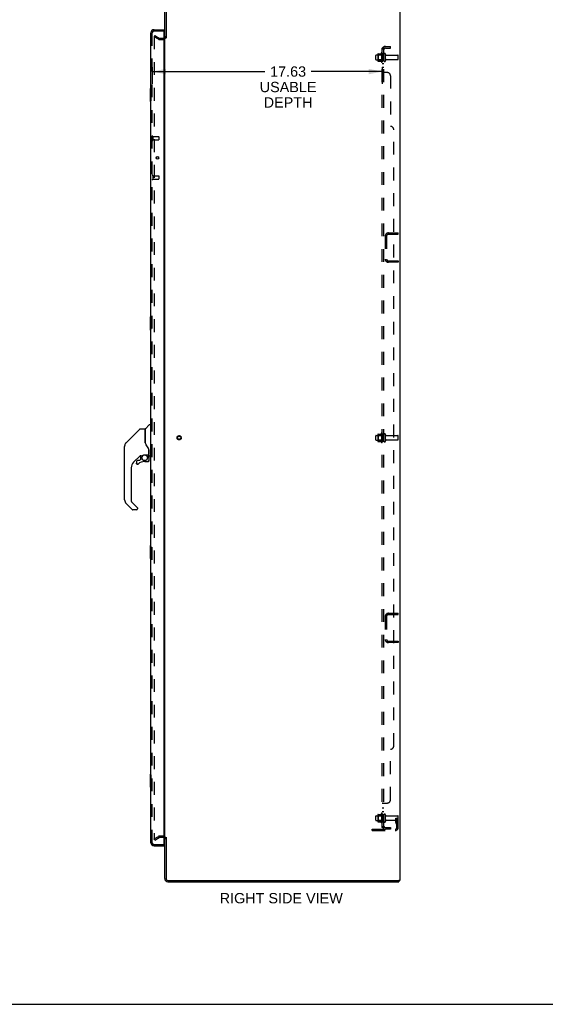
# Model space of a CAD drawing. Header units: inches. Extents: x 0 to 179, y 0 to 116.
# Tile 21 of 24: x 93 to 133, y 0 to 75. Entities that reach past the tile are written whole.
import ezdxf

# ---------------------------------------------------------------- set-up
doc = ezdxf.new("R2010")
doc.units = ezdxf.units.IN
doc.header["$LTSCALE"] = 9.842105
doc.header["$MEASUREMENT"] = 0
doc.linetypes.add('HIDDEN', pattern=[0.2, 0.1, -0.1])
doc.layers.get('0').update_dxf_attribs({"linetype": 'CONTINUOUS'})
for name, color, linetype in [('DEFAULT_2', 8, 'HIDDEN'), ('DIMENSIONS', 7, 'CONTINUOUS'), ('DOOR_ASSEMBLY', 7, 'CONTINUOUS'), ('SUBPANEL', 7, 'CONTINUOUS')]:
    doc.layers.add(name, color=color, linetype=linetype)
doc.styles.get("Standard").update_dxf_attribs({"font": 'arial.ttf'})
doc.dimstyles.new('DIMSTYLE_1', dxfattribs={"dimtxt": 0.789474, "dimasz": 1.052632, "dimexe": 0.09, "dimexo": 0.07, "dimgap": 0.0375, "dimtad": 0, "dimtih": 1, "dimtoh": 1, "dimzin": 4, "dimdsep": 46, "dimtxsty": 'Standard', "dimblk": '_FILLED', "dimblk1": '_FILLED', "dimblk2": '_FILLED', "dimcen": 0.09, "dimadec": 3, "dimazin": 1, "dimtfac": 1, "dimtdec": 3, "dimtofl": 0, "dimtmove": 0, "dimatfit": 3, "dimldrblk": '_FILLED', "dimfxl": 0, "dimtolj": 1, "dimtzin": 4, "dimarcsym": 0})

# ---------------------------------------------------------------- blocks, each defined once
blk = doc.blocks.new('_FILLED')
at = {"color": 0, "linetype": 'ByBlock'}
blk.add_solid([(0, 0), (-1, 0.2), (-1, -0.2)], dxfattribs=at)
blk = doc.blocks.new('*D2')
at = {"layer": 'DIMENSIONS', "color": 2, "linetype": 'Continuous'}
for p, q in [((102.713, 71.769), (102.713, 70.478)), ((120.338, 71.769), (120.338, 70.478)), ((102.713, 71.425), (111.345, 71.425)), ((120.338, 71.425), (114.893, 71.425))]:
    blk.add_line(p, q, dxfattribs=at)
at = {"layer": 'DIMENSIONS', "color": 2, "linetype": 'Continuous', "xscale": 1.0526315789, "yscale": 1.0526315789, "zscale": 1.0526315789, "rotation": 180}
blk.add_blockref('_FILLED', (102.713, 71.425), dxfattribs=at)
at = {"layer": 'DIMENSIONS', "color": 2, "linetype": 'Continuous', "xscale": 1.0526315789, "yscale": 1.0526315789, "zscale": 1.0526315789}
blk.add_blockref('_FILLED', (120.338, 71.425), dxfattribs=at)
at = {"layer": 'DIMENSIONS', "color": 2, "linetype": 'Continuous', "insert": (113.119, 71.82), "char_height": 0.7895, "width": 4.34357, "attachment_point": 2, "line_spacing_factor": 0.9}
blk.add_mtext('17.63\\PUSABLE\\PDEPTH', dxfattribs=at)

msp = doc.modelspace()

# ---------------------------------------------------------------- linework, layer by layer
at = {"color": 3, "linetype": 'Continuous'}
for p, q in [((103.667, 73.985), (103.667, 77.134)), ((103.771, 77.134), (103.771, 73.973)), ((121.667, 77.277), (121.667, 9.485)), ((103.667, 12.829), (103.667, 73.933)), ((103.667, 9.627), (103.667, 12.777)), ((103.771, 12.788), (103.771, 9.627)), ((103.913, 9.485), (121.577, 9.485)), ((103.913, 9.381), (121.615, 9.381)), ((121.667, 9.485), (121.611, 9.485))]:
    msp.add_line(p, q, dxfattribs=at)
at = {"color": 7, "linetype": 'Continuous'}
for p, q in [((121.577, 9.485), (121.611, 9.485)), ((121.615, 9.485), (121.615, 9.381)), ((0, 0), (178.947, 0))]:
    msp.add_line(p, q, dxfattribs=at)
at = {"color": 3, "linetype": 'Continuous'}
for centre, radius, start, end in [((103.524, 74.127), 0.142, 296.46801, 360), ((103.524, 12.634), 0.142, 0, 63.53199), ((103.913, 9.627), 0.246, 180, 270), ((103.913, 9.627), 0.142, 180, 270)]:
    msp.add_arc(centre, radius, start, end, dxfattribs=at)
at = {"layer": 'DEFAULT_2', "color": 8, "linetype": 'HIDDEN'}
for p, q in [((102.906, 74.185), (102.854, 74.095)), ((102.854, 74.115), (102.854, 12.646)), ((103.194, 73.899), (102.854, 74.095)), ((102.906, 74.185), (103.246, 73.989)), ((103.263, 73.985), (103.524, 73.985)), ((103.263, 73.881), (103.524, 73.881)), ((119.838, 72.348), (119.838, 72.663)), ((119.868, 72.693), (120.463, 72.693)), ((120.002, 72.761), (120.002, 72.25)), ((120.022, 72.689), (120.002, 72.709)), ((120.013, 72.783), (120.24, 72.783)), ((120.022, 72.689), (120.022, 72.322)), ((120.318, 72.689), (120.022, 72.689)), ((120.268, 72.861), (120.268, 72.15)), ((120.318, 72.689), (120.338, 72.709)), ((120.318, 72.689), (120.318, 72.322)), ((120.338, 72.84), (120.338, 72.171)), ((120.463, 72.248), (120.463, 72.763)), ((120.573, 72.248), (120.573, 72.763)), ((120.635, 72.671), (121.533, 72.671)), ((121.563, 72.371), (121.563, 72.641)), ((119.868, 72.318), (120.463, 72.318)), ((120.022, 72.322), (120.002, 72.302)), ((120.013, 72.228), (120.24, 72.228)), ((120.318, 72.322), (120.022, 72.322)), ((120.318, 72.322), (120.338, 72.302)), ((120.635, 72.341), (121.533, 72.341)), ((120.563, 58.822), (120.563, 57.065)), ((120.667, 58.822), (120.667, 57.065)), ((120.809, 59.068), (121.563, 59.068)), ((120.809, 58.964), (121.563, 58.964)), ((121.563, 58.964), (121.563, 59.068)), ((120.809, 56.922), (121.563, 56.922)), ((121.563, 56.818), (120.809, 56.818)), ((121.563, 56.922), (121.563, 56.818)), ((120.268, 43.736), (120.268, 43.025)), ((119.838, 43.223), (119.838, 43.538)), ((119.868, 43.568), (120.463, 43.568)), ((119.868, 43.193), (120.463, 43.193)), ((120.002, 43.636), (120.002, 43.125)), ((120.022, 43.564), (120.002, 43.584)), ((120.022, 43.197), (120.002, 43.177)), ((120.013, 43.658), (120.24, 43.658)), ((120.013, 43.103), (120.24, 43.103)), ((120.318, 43.564), (120.022, 43.564)), ((120.022, 43.564), (120.022, 43.197)), ((120.318, 43.197), (120.022, 43.197)), ((120.318, 43.564), (120.338, 43.584)), ((120.318, 43.564), (120.318, 43.197)), ((120.318, 43.197), (120.338, 43.177)), ((120.338, 43.715), (120.338, 43.046)), ((120.463, 43.123), (120.463, 43.638)), ((120.573, 43.123), (120.573, 43.638)), ((120.635, 43.546), (121.533, 43.546)), ((120.635, 43.216), (121.533, 43.216)), ((121.563, 43.246), (121.563, 43.516)), ((120.563, 29.697), (120.563, 27.94)), ((120.667, 29.697), (120.667, 27.94)), ((120.809, 29.943), (121.563, 29.943)), ((120.809, 29.839), (121.563, 29.839)), ((121.563, 29.839), (121.563, 29.943)), ((120.809, 27.797), (121.563, 27.797)), ((121.563, 27.693), (120.809, 27.693)), ((121.563, 27.797), (121.563, 27.693)), ((119.838, 14.098), (119.838, 14.413)), ((119.868, 14.443), (120.463, 14.443)), ((120.002, 14.511), (120.002, 14)), ((120.022, 14.439), (120.002, 14.459)), ((120.013, 14.533), (120.24, 14.533)), ((120.318, 14.439), (120.022, 14.439)), ((120.022, 14.439), (120.022, 14.072)), ((120.268, 14.611), (120.268, 13.9)), ((120.318, 14.439), (120.338, 14.459)), ((120.318, 14.439), (120.318, 14.072)), ((120.338, 14.59), (120.338, 13.921)), ((120.463, 13.998), (120.463, 14.513)), ((120.573, 13.998), (120.573, 14.513)), ((120.635, 14.421), (121.533, 14.421)), ((121.563, 13.554), (121.563, 14.391)), ((119.868, 14.068), (120.463, 14.068)), ((120.022, 14.072), (120.002, 14.052)), ((120.013, 13.978), (120.24, 13.978)), ((120.318, 14.072), (120.022, 14.072)), ((120.318, 14.072), (120.338, 14.052)), ((120.635, 14.091), (121.533, 14.091)), ((121.369, 14.256), (121.459, 14.256)), ((121.369, 13.915), (121.369, 14.256)), ((121.473, 14.081), (121.369, 14.081)), ((121.39, 13.848), (121.439, 13.78)), ((121.459, 14.256), (121.563, 14.256)), ((121.459, 13.554), (121.459, 14.256)), ((121.473, 13.915), (121.473, 14.256)), ((121.475, 13.909), (121.524, 13.841)), ((121.563, 14.256), (121.524, 14.256)), ((102.854, 12.666), (103.194, 12.862)), ((103.524, 12.881), (103.263, 12.881)), ((119.563, 13.412), (121.316, 13.412)), ((119.563, 13.308), (119.563, 13.412)), ((119.563, 13.308), (121.316, 13.308)), ((119.81, 13.308), (119.81, 13.412)), ((120.066, 13.308), (120.066, 13.412)), ((102.906, 12.576), (102.854, 12.666)), ((102.906, 12.576), (103.246, 12.772)), ((103.524, 12.777), (103.263, 12.777))]:
    msp.add_line(p, q, dxfattribs=at)
for points in [[(102.872, 74.135), (102.87, 74.135), (102.868, 74.135), (102.866, 74.134), (102.864, 74.133), (102.863, 74.132), (102.861, 74.131), (102.86, 74.129), (102.858, 74.128), (102.857, 74.126), (102.856, 74.124), (102.855, 74.122), (102.855, 74.119), (102.855, 74.117), (102.854, 74.115)], [(102.88, 74.133), (102.878, 74.134), (102.876, 74.134), (102.874, 74.135), (102.872, 74.135), (102.872, 74.135)], [(102.854, 12.646), (102.855, 12.644), (102.855, 12.642), (102.855, 12.639)], [(102.872, 12.626), (102.87, 12.626), (102.868, 12.627), (102.866, 12.627), (102.864, 12.628), (102.863, 12.629), (102.861, 12.63), (102.86, 12.632), (102.858, 12.634), (102.857, 12.635), (102.856, 12.637), (102.855, 12.639)], [(102.88, 12.628), (102.878, 12.627), (102.876, 12.627), (102.874, 12.626), (102.872, 12.626), (102.872, 12.626)]]:
    msp.add_lwpolyline(points, dxfattribs=at)
for radius in [0.164, 0.124]:
    msp.add_circle((104.771, 43.381), radius, dxfattribs=at)
for centre, radius, start, end in [((103.263, 74.018), 0.137, 240, 270), ((103.263, 74.018), 0.033, 240, 270), ((103.524, 74.127), 0.246, 270, 360), ((103.524, 74.127), 0.142, 270, 296.46801), ((119.868, 72.663), 0.03, 90, 180.00001), ((120.143, 72.761), 0.141, 174.79195, 180), ((120.013, 72.773), 0.01, 90, 174.80617), ((120.221, 72.793), 0.01, 270, 336.03207), ((120.868, 72.506), 0.698, 149.33687, 156.03207), ((120.3, 72.84), 0.0384, 0, 145.55034), ((120.518, 72.763), 0.055, 360, 180), ((120.635, 72.733), 0.0625, 180, 270), ((121.533, 72.641), 0.03, 360, 90), ((119.868, 72.348), 0.03, 179.99999, 270), ((120.143, 72.25), 0.141, 180, 185.20805), ((120.013, 72.238), 0.01, 185.19383, 270), ((120.221, 72.218), 0.01, 23.96793, 90), ((120.868, 72.506), 0.698, 203.96793, 210.66313), ((120.3, 72.171), 0.0384, 214.44966, 360), ((120.518, 72.248), 0.055, 180, 0), ((120.635, 72.278), 0.0625, 90, 180), ((121.533, 72.371), 0.03, 270, 0), ((120.809, 58.822), 0.246, 90, 180), ((120.809, 58.822), 0.142, 90, 180), ((120.809, 57.065), 0.246, 180, 270), ((120.809, 57.065), 0.142, 180, 270), ((120.868, 43.381), 0.698, 149.33687, 156.03207), ((120.3, 43.715), 0.0384, 0, 145.55034), ((119.868, 43.538), 0.03, 90, 180.00001), ((119.868, 43.223), 0.03, 179.99999, 270), ((120.143, 43.636), 0.141, 174.79195, 180), ((120.143, 43.125), 0.141, 180, 185.20805), ((120.013, 43.648), 0.01, 90, 174.80617), ((120.013, 43.113), 0.01, 185.19383, 270), ((120.221, 43.668), 0.01, 270, 336.03207), ((120.221, 43.093), 0.01, 23.96793, 90), ((120.868, 43.381), 0.698, 203.96793, 210.66313), ((120.3, 43.046), 0.0384, 214.44966, 360), ((120.518, 43.638), 0.055, 360, 180), ((120.518, 43.123), 0.055, 180, 0), ((120.635, 43.608), 0.0625, 180, 270), ((120.635, 43.153), 0.0625, 90, 180), ((121.533, 43.516), 0.03, 360, 90), ((121.533, 43.246), 0.03, 270, 0), ((120.809, 29.697), 0.246, 90, 180), ((120.809, 29.697), 0.142, 90, 180), ((120.809, 27.94), 0.246, 180, 270), ((120.809, 27.94), 0.142, 180, 270), ((119.868, 14.413), 0.03, 90, 180.00001), ((120.143, 14.511), 0.141, 174.79195, 180), ((120.013, 14.523), 0.01, 90, 174.80617), ((120.221, 14.543), 0.01, 270, 336.03207), ((120.868, 14.256), 0.698, 149.33687, 156.03207), ((120.3, 14.59), 0.0384, 0, 145.55034), ((120.518, 14.513), 0.055, 360, 180), ((120.635, 14.483), 0.0625, 180, 270), ((121.533, 14.391), 0.03, 360, 90), ((119.868, 14.098), 0.03, 179.99999, 270), ((120.143, 14), 0.141, 180, 185.20805), ((120.013, 13.988), 0.01, 185.19383, 270), ((120.221, 13.968), 0.01, 23.96793, 90), ((120.868, 14.256), 0.698, 203.96793, 210.66313), ((120.3, 13.921), 0.0384, 214.44966, 360), ((120.518, 13.998), 0.055, 180, 0), ((120.635, 14.028), 0.0625, 90, 180), ((121.483, 13.915), 0.114, 180, 215.75389), ((121.355, 13.72), 0.104, 0, 35.75389), ((121.483, 13.915), 0.01, 180, 215.75389), ((121.355, 13.72), 0.208, 0, 35.75389), ((121.533, 14.121), 0.03, 270, 0), ((103.263, 12.744), 0.137, 90, 120), ((103.524, 12.634), 0.246, 0, 90), ((121.316, 13.554), 0.246, 270, 360), ((121.316, 13.554), 0.142, 270, 360), ((103.263, 12.744), 0.033, 90, 120), ((103.524, 12.634), 0.142, 63.53199, 90)]:
    msp.add_arc(centre, radius, start, end, dxfattribs=at)
at = {"layer": 'DOOR_ASSEMBLY', "color": 3, "linetype": 'Continuous'}
for p, q in [((102.609, 12.377), (102.609, 74.384)), ((102.855, 74.631), (103.588, 74.631)), ((103.588, 74.507), (103.588, 12.255)), ((102.855, 12.131), (103.588, 12.131))]:
    msp.add_line(p, q, dxfattribs=at)
at = {"layer": 'DOOR_ASSEMBLY', "color": 8, "linetype": 'HIDDEN'}
for p, q in [((102.713, 12.377), (102.713, 74.384)), ((103.568, 74.527), (102.855, 74.527)), ((102.756, 66.46), (102.756, 66.176)), ((102.756, 66.442), (103.203, 66.442)), ((103.213, 66.432), (103.213, 66.204)), ((102.756, 66.194), (103.203, 66.194)), ((102.756, 63.46), (102.756, 63.176)), ((102.756, 63.442), (103.203, 63.442)), ((103.213, 63.432), (103.213, 63.204)), ((102.756, 63.194), (103.203, 63.194)), ((102.855, 12.235), (103.568, 12.235))]:
    msp.add_line(p, q, dxfattribs=at)
at = {"layer": 'DOOR_ASSEMBLY', "color": 7, "linetype": 'Continuous'}
for p, q in [((103.588, 74.527), (103.568, 74.527)), ((103.588, 74.527), (103.588, 74.631)), ((102.609, 70.131), (102.564, 70.131)), ((102.549, 70.116), (102.549, 69.146)), ((102.596, 70.031), (102.596, 69.231)), ((102.564, 69.131), (102.609, 69.131)), ((103.033, 64.872), (103.033, 64.763)), ((102.549, 52.616), (102.549, 51.646)), ((102.609, 52.631), (102.564, 52.631)), ((102.596, 52.531), (102.596, 51.731)), ((102.564, 51.631), (102.609, 51.631)), ((101.751, 44.046), (100.709, 43.004)), ((101.807, 44.07), (102.16, 44.07)), ((102.168, 44.062), (102.168, 43.018)), ((102.176, 43.006), (102.176, 44.057)), ((102.185, 44.078), (102.479, 44.373)), ((102.562, 44.384), (102.507, 44.384)), ((102.57, 44.377), (102.57, 42.01)), ((102.57, 44.325), (102.609, 44.325)), ((100.708, 43.003), (101.014, 43.309)), ((101.014, 43.309), (101.014, 43.309)), ((102.188, 42.973), (102.168, 43.026)), ((100.593, 38.622), (100.593, 42.725)), ((100.641, 42.914), (100.641, 42.913)), ((102.216, 42.908), (102.188, 42.973)), ((102.444, 42.449), (102.443, 42.473)), ((102.444, 42.449), (102.444, 42.094)), ((102.451, 42.449), (102.451, 42.451)), ((102.451, 42.446), (102.451, 42.449)), ((102.451, 42.443), (102.451, 42.446)), ((102.451, 42.042), (102.451, 42.443)), ((101.773, 42.001), (101.278, 41.506)), ((101.503, 41.553), (101.503, 41.434)), ((101.734, 41.632), (101.581, 41.632)), ((101.814, 41.707), (101.742, 41.635)), ((101.818, 41.999), (101.818, 41.716)), ((101.856, 42.003), (101.932, 42.003)), ((102.129, 42.074), (102.424, 42.074)), ((102.133, 41.553), (102.369, 41.553)), ((102.325, 42.074), (102.39, 42.009)), ((102.384, 42.003), (102.382, 42.001)), ((102.436, 41.87), (102.445, 41.87)), ((102.445, 41.632), (102.436, 41.632)), ((102.448, 41.87), (102.448, 41.632)), ((102.491, 42.003), (102.562, 42.003)), ((102.57, 42.062), (102.609, 42.062)), ((101.105, 41.089), (101.105, 38.537)), ((101.505, 41.425), (101.505, 41.434)), ((101.513, 41.434), (101.505, 41.434)), ((101.581, 41.357), (101.573, 41.358)), ((101.59, 41.358), (101.581, 41.357)), ((101.599, 41.359), (101.59, 41.358)), ((101.607, 41.362), (101.599, 41.359)), ((101.615, 41.365), (101.607, 41.362)), ((101.623, 41.369), (101.615, 41.365)), ((101.63, 41.375), (101.623, 41.369)), ((101.128, 38.481), (101.559, 38.05)), ((101.161, 37.892), (100.709, 38.344)), ((101.499, 37.869), (101.216, 37.869)), ((101.577, 38.007), (101.577, 37.947)), ((102.549, 35.116), (102.549, 34.146)), ((102.609, 35.131), (102.564, 35.131)), ((102.596, 35.031), (102.596, 34.231)), ((102.564, 34.131), (102.609, 34.131)), ((102.549, 17.616), (102.549, 16.646)), ((102.609, 17.631), (102.564, 17.631)), ((102.596, 17.531), (102.596, 16.731)), ((102.564, 16.631), (102.609, 16.631)), ((103.568, 12.235), (103.588, 12.235)), ((103.588, 12.235), (103.588, 12.131))]:
    msp.add_line(p, q, dxfattribs=at)
for points in [[(102.594, 70.067), (102.594, 70.061), (102.595, 70.055), (102.595, 70.049), (102.595, 70.043), (102.596, 70.037), (102.596, 70.031)], [(102.596, 69.231), (102.596, 69.224), (102.595, 69.218), (102.595, 69.212), (102.595, 69.206), (102.594, 69.2), (102.594, 69.194)], [(102.594, 52.567), (102.594, 52.561), (102.595, 52.555), (102.595, 52.549), (102.595, 52.543), (102.596, 52.537), (102.596, 52.531)], [(102.596, 51.731), (102.596, 51.724), (102.595, 51.718), (102.595, 51.712), (102.595, 51.706), (102.594, 51.7), (102.594, 51.694)], [(101.751, 44.046), (101.759, 44.053), (101.767, 44.059), (101.777, 44.063), (101.786, 44.067), (101.797, 44.069), (101.807, 44.07)], [(100.708, 43.003), (100.687, 42.98), (100.662, 42.947), (100.64, 42.911), (100.622, 42.873), (100.608, 42.833), (100.601, 42.802)], [(102.168, 43.187), (102.168, 43.188), (102.169, 43.189), (102.17, 43.191), (102.172, 43.192), (102.175, 43.193), (102.176, 43.194)], [(100.62, 42.866), (100.608, 42.833), (100.607, 42.827)], [(102.39, 42.619), (102.34, 42.693), (102.291, 42.77), (102.25, 42.841), (102.216, 42.908)], [(102.443, 42.473), (102.438, 42.507), (102.429, 42.541), (102.417, 42.574), (102.402, 42.602), (102.39, 42.619)], [(102.444, 42.404), (102.444, 42.403), (102.445, 42.399), (102.446, 42.395), (102.447, 42.392)], [(102.447, 42.392), (102.448, 42.386), (102.45, 42.379), (102.45, 42.372), (102.451, 42.366), (102.451, 42.359), (102.451, 42.353)], [(101.933, 42.003), (101.937, 42.003), (101.941, 42.004), (101.944, 42.006), (101.947, 42.007), (101.949, 42.009), (101.952, 42.01), (101.955, 42.012), (101.959, 42.015), (101.967, 42.02)], [(101.967, 42.02), (101.971, 42.023), (101.977, 42.026), (101.982, 42.03), (101.988, 42.033), (101.995, 42.037), (102.002, 42.041), (102.01, 42.045), (102.019, 42.049), (102.028, 42.053), (102.038, 42.057), (102.049, 42.061), (102.06, 42.064), (102.072, 42.068), (102.084, 42.07), (102.097, 42.072), (102.111, 42.073), (102.124, 42.074), (102.129, 42.074)], [(102.445, 41.632), (102.445, 41.623), (102.443, 41.615), (102.441, 41.607), (102.438, 41.599), (102.434, 41.591), (102.429, 41.584), (102.423, 41.578), (102.417, 41.572), (102.41, 41.567), (102.402, 41.563), (102.394, 41.56), (102.386, 41.557), (102.377, 41.556), (102.369, 41.555)], [(102.369, 41.564), (102.376, 41.565), (102.384, 41.566), (102.391, 41.568), (102.398, 41.571), (102.405, 41.575), (102.411, 41.579), (102.416, 41.584), (102.422, 41.59), (102.426, 41.596), (102.43, 41.602), (102.432, 41.609), (102.435, 41.617), (102.436, 41.624), (102.436, 41.632)], [(102.369, 41.564), (102.369, 41.563), (102.369, 41.559)], [(102.369, 41.559), (102.369, 41.558), (102.369, 41.557), (102.369, 41.556), (102.369, 41.556), (102.369, 41.555)], [(102.436, 41.87), (102.436, 41.884), (102.434, 41.899), (102.431, 41.913), (102.427, 41.927), (102.422, 41.941), (102.416, 41.954), (102.409, 41.967), (102.401, 41.979), (102.392, 41.99), (102.382, 42.001)], [(102.388, 42.007), (102.388, 42.007), (102.388, 42.007), (102.387, 42.006), (102.386, 42.005), (102.384, 42.003)], [(102.388, 42.007), (102.399, 41.996), (102.408, 41.984), (102.417, 41.971), (102.424, 41.958), (102.43, 41.944), (102.436, 41.93), (102.44, 41.915), (102.443, 41.9), (102.445, 41.885), (102.445, 41.87)], [(101.573, 41.358), (101.564, 41.359), (101.556, 41.361), (101.548, 41.365), (101.541, 41.369), (101.534, 41.374), (101.527, 41.38), (101.521, 41.386), (101.516, 41.393), (101.512, 41.401), (101.509, 41.409), (101.507, 41.417), (101.505, 41.425)], [(101.513, 41.434), (101.514, 41.426), (101.515, 41.419), (101.517, 41.411), (101.52, 41.404), (101.524, 41.397), (101.528, 41.391), (101.534, 41.386), (101.539, 41.38), (101.546, 41.376), (101.552, 41.372), (101.559, 41.37), (101.567, 41.368), (101.574, 41.366), (101.582, 41.366), (101.59, 41.367), (101.597, 41.368), (101.604, 41.37), (101.612, 41.373), (101.618, 41.377), (101.624, 41.382)], [(101.564, 38.044), (101.564, 38.045), (101.563, 38.046), (101.562, 38.047), (101.561, 38.048), (101.56, 38.049), (101.559, 38.05)], [(102.594, 35.067), (102.594, 35.061), (102.595, 35.055), (102.595, 35.049), (102.595, 35.043), (102.596, 35.037), (102.596, 35.031)], [(102.596, 34.231), (102.596, 34.224), (102.595, 34.218), (102.595, 34.212), (102.595, 34.206), (102.594, 34.2), (102.594, 34.194)], [(102.594, 17.567), (102.594, 17.561), (102.595, 17.555), (102.595, 17.549), (102.595, 17.543), (102.596, 17.537), (102.596, 17.531)], [(102.596, 16.731), (102.596, 16.724), (102.595, 16.718), (102.595, 16.712), (102.595, 16.706), (102.594, 16.7), (102.594, 16.694)]]:
    msp.add_lwpolyline(points, dxfattribs=at)
at = {"layer": 'DOOR_ASSEMBLY', "color": 3, "linetype": 'Continuous'}
msp.add_circle((103.109, 64.818), 0.0938, dxfattribs=at)
at = {"layer": 'DOOR_ASSEMBLY', "color": 7, "linetype": 'Continuous'}
msp.add_circle((102.133, 41.848), 0.217, dxfattribs=at)
at = {"layer": 'DOOR_ASSEMBLY', "color": 3, "linetype": 'Continuous'}
for centre, radius, start, end in [((102.855, 74.384), 0.246, 90, 180), ((103.568, 74.507), 0.02, 0, 90), ((102.855, 12.377), 0.246, 180, 270), ((103.568, 12.255), 0.02, 270, 360)]:
    msp.add_arc(centre, radius, start, end, dxfattribs=at)
at = {"layer": 'DOOR_ASSEMBLY', "color": 8, "linetype": 'HIDDEN'}
for centre, radius, start, end in [((102.855, 74.384), 0.142, 90, 180), ((102.734, 66.46), 0.0215, 0, 180), ((103.203, 66.432), 0.01, 0, 90), ((102.734, 66.176), 0.0215, 180, 360), ((103.203, 66.204), 0.01, 270, 360), ((102.734, 63.46), 0.0215, 0, 180), ((103.203, 63.432), 0.01, 0, 90), ((102.734, 63.176), 0.0215, 180, 360), ((103.203, 63.204), 0.01, 270, 360), ((102.855, 12.377), 0.142, 180, 270)]:
    msp.add_arc(centre, radius, start, end, dxfattribs=at)
at = {"layer": 'DOOR_ASSEMBLY', "color": 7, "linetype": 'Continuous'}
for centre, radius, start, end in [((102.773, 74.241), 0.26, 87.37967, 90), ((102.564, 70.116), 0.015, 90, 180), ((102.594, 70.116), 0.015, 0, 90), ((102.564, 69.146), 0.015, 180, 270), ((102.594, 69.146), 0.015, 270, 360), ((102.564, 52.616), 0.015, 90, 180), ((102.594, 52.616), 0.015, 0, 90), ((102.564, 51.646), 0.015, 180, 270), ((102.594, 51.646), 0.015, 270, 360), ((102.16, 44.062), 0.00787, 0, 90), ((102.188, 43.888), 0.0197, 180, 233.00595), ((102.205, 44.057), 0.0295, 135, 180), ((102.507, 44.345), 0.0394, 90, 135), ((102.562, 44.377), 0.00787, 0, 90), ((100.987, 42.725), 0.394, 135, 167.37683), ((100.987, 42.725), 0.394, 168.7096, 180), ((101.696, 41.089), 0.591, 135, 180), ((101.581, 41.553), 0.0787, 90, 180), ((102.133, 40.766), 0.787, 90, 129.5212), ((101.856, 41.806), 0.197, 90, 129.38059), ((101.734, 41.644), 0.0118, 270, 315), ((101.806, 41.716), 0.0118, 315, 360), ((102.369, 41.632), 0.0787, 270, 360), ((102.251, 41.87), 0.197, 0, 45), ((102.424, 42.094), 0.0197, 270, 360), ((102.491, 42.042), 0.0394, 180, 270), ((102.562, 42.01), 0.00787, 270, 360), ((101.581, 41.434), 0.0787, 180, 309.5212), ((100.987, 38.622), 0.394, 180, 225), ((101.184, 38.537), 0.0787, 180, 225), ((101.216, 37.947), 0.0787, 225, 270), ((101.499, 37.947), 0.0787, 270, 360), ((101.518, 38.007), 0.0591, 0, 38.86737), ((102.564, 35.116), 0.015, 90, 180), ((102.594, 35.116), 0.015, 0, 90), ((102.564, 34.146), 0.015, 180, 270), ((102.594, 34.146), 0.015, 270, 360), ((102.564, 17.616), 0.015, 90, 180), ((102.594, 17.616), 0.015, 0, 90), ((102.564, 16.646), 0.015, 180, 270), ((102.594, 16.646), 0.015, 270, 360), ((102.773, 12.521), 0.26, 270, 272.60473)]:
    msp.add_arc(centre, radius, start, end, dxfattribs=at)
at = {"layer": 'SUBPANEL', "color": 8, "linetype": 'HIDDEN'}
for p, q in [((120.338, 13.537), (120.338, 73.224)), ((120.463, 73.224), (120.338, 73.224)), ((120.392, 73.263), (120.488, 73.183)), ((120.415, 73.222), (120.417, 73.222)), ((120.417, 73.222), (120.418, 73.221)), ((120.418, 73.221), (120.42, 73.221)), ((120.42, 73.221), (120.421, 73.221)), ((120.421, 73.221), (120.422, 73.22)), ((120.422, 73.22), (120.424, 73.22)), ((120.424, 73.22), (120.425, 73.219)), ((120.425, 73.219), (120.427, 73.219)), ((120.427, 73.219), (120.428, 73.218)), ((120.428, 73.218), (120.43, 73.218)), ((120.43, 73.218), (120.432, 73.217)), ((120.432, 73.217), (120.433, 73.217)), ((120.463, 13.537), (120.463, 73.224)), ((120.575, 73.349), (120.963, 73.349)), ((120.575, 73.224), (120.963, 73.224)), ((120.963, 73.224), (120.963, 73.349)), ((120.463, 72.756), (120.338, 72.756)), ((120.463, 72.256), (120.338, 72.256)), ((120.463, 72.027), (120.338, 72.027)), ((120.463, 71.746), (120.338, 71.746)), ((120.463, 71.385), (120.338, 71.385)), ((120.361, 71.365), (120.357, 71.366)), ((120.713, 71.349), (120.392, 71.349)), ((120.484, 71.364), (120.482, 71.365)), ((120.489, 71.356), (120.488, 71.357)), ((120.963, 71.099), (120.963, 67.224)), ((121.213, 19.787), (121.213, 66.974)), ((120.463, 43.631), (120.338, 43.631)), ((120.463, 43.131), (120.338, 43.131)), ((120.963, 15.662), (120.963, 19.537)), ((120.463, 15.376), (120.338, 15.376)), ((120.392, 15.412), (120.713, 15.412)), ((120.463, 15.378), (120.463, 15.376)), ((120.466, 15.383), (120.465, 15.382)), ((120.47, 15.387), (120.469, 15.386)), ((120.463, 15.015), (120.338, 15.015)), ((120.463, 14.734), (120.338, 14.734)), ((120.463, 14.506), (120.338, 14.506)), ((120.463, 14.006), (120.338, 14.006)), ((120.392, 13.498), (120.488, 13.578)), ((120.463, 13.537), (120.338, 13.537)), ((120.467, 13.56), (120.467, 13.56)), ((120.575, 13.537), (120.963, 13.537)), ((120.963, 13.412), (120.575, 13.412)), ((120.963, 13.537), (120.963, 13.412))]:
    msp.add_line(p, q, dxfattribs=at)
for points in [[(120.361, 73.245), (120.357, 73.243), (120.354, 73.241), (120.351, 73.24), (120.348, 73.238), (120.346, 73.237), (120.343, 73.235), (120.341, 73.233), (120.34, 73.231), (120.339, 73.229), (120.338, 73.227), (120.338, 73.226), (120.338, 73.224)], [(120.392, 73.263), (120.39, 73.261), (120.388, 73.259), (120.385, 73.257), (120.382, 73.255), (120.379, 73.253), (120.375, 73.251), (120.371, 73.249), (120.368, 73.248), (120.361, 73.245)], [(120.406, 73.224), (120.406, 73.224), (120.405, 73.224), (120.405, 73.224), (120.404, 73.224), (120.404, 73.224), (120.404, 73.224), (120.403, 73.224), (120.403, 73.224)], [(120.403, 73.224), (120.403, 73.224), (120.403, 73.224), (120.403, 73.224), (120.403, 73.224), (120.404, 73.224), (120.404, 73.224), (120.404, 73.224), (120.405, 73.224), (120.405, 73.224), (120.406, 73.224), (120.406, 73.224), (120.407, 73.224), (120.407, 73.224), (120.408, 73.224), (120.409, 73.224), (120.409, 73.223), (120.41, 73.223), (120.41, 73.223), (120.411, 73.223), (120.412, 73.223), (120.412, 73.223), (120.413, 73.223), (120.413, 73.223), (120.414, 73.222), (120.415, 73.222), (120.415, 73.222)], [(120.433, 73.217), (120.435, 73.216), (120.436, 73.216), (120.437, 73.216), (120.438, 73.215), (120.438, 73.215), (120.439, 73.215), (120.44, 73.214), (120.441, 73.214), (120.442, 73.214), (120.443, 73.213), (120.444, 73.213), (120.445, 73.212), (120.446, 73.212), (120.447, 73.212), (120.448, 73.211), (120.449, 73.211), (120.45, 73.21), (120.45, 73.21), (120.451, 73.21), (120.452, 73.209), (120.453, 73.209), (120.454, 73.209), (120.454, 73.208), (120.455, 73.208), (120.456, 73.207), (120.457, 73.207), (120.457, 73.207), (120.458, 73.206), (120.459, 73.206), (120.459, 73.206), (120.46, 73.205), (120.461, 73.205), (120.461, 73.205), (120.462, 73.204), (120.463, 73.204), (120.463, 73.204), (120.464, 73.203), (120.464, 73.203), (120.465, 73.203), (120.465, 73.202), (120.466, 73.202), (120.466, 73.202), (120.467, 73.202), (120.467, 73.201), (120.467, 73.201)], [(120.478, 73.201), (120.476, 73.202), (120.474, 73.204), (120.472, 73.207), (120.47, 73.209), (120.469, 73.211), (120.467, 73.213), (120.466, 73.215), (120.465, 73.217), (120.464, 73.219), (120.463, 73.221), (120.463, 73.223), (120.463, 73.224)], [(120.467, 73.201), (120.467, 73.201), (120.467, 73.201), (120.467, 73.201), (120.467, 73.201), (120.467, 73.202), (120.466, 73.202), (120.466, 73.202), (120.466, 73.202), (120.465, 73.203), (120.465, 73.203), (120.464, 73.203), (120.464, 73.204), (120.463, 73.204)], [(120.488, 73.183), (120.489, 73.184), (120.489, 73.185), (120.489, 73.185), (120.489, 73.186), (120.488, 73.187), (120.488, 73.188), (120.487, 73.189), (120.486, 73.191), (120.485, 73.192), (120.484, 73.194), (120.482, 73.195), (120.481, 73.197), (120.478, 73.201)], [(120.338, 71.382), (120.338, 71.383), (120.338, 71.385)], [(120.351, 71.369), (120.348, 71.371), (120.346, 71.373), (120.343, 71.375), (120.341, 71.377), (120.34, 71.378), (120.339, 71.38), (120.338, 71.382), (120.338, 71.383), (120.338, 71.385)], [(120.357, 71.366), (120.354, 71.368), (120.351, 71.369), (120.348, 71.371), (120.346, 71.373), (120.343, 71.375), (120.341, 71.377), (120.34, 71.378)], [(120.371, 71.36), (120.364, 71.363), (120.361, 71.365)], [(120.392, 71.349), (120.39, 71.351), (120.388, 71.352), (120.385, 71.354), (120.382, 71.356), (120.379, 71.357), (120.375, 71.359), (120.371, 71.36)], [(120.392, 71.349), (120.39, 71.351), (120.388, 71.352), (120.385, 71.354)], [(120.47, 71.374), (120.469, 71.375), (120.467, 71.377), (120.466, 71.378), (120.465, 71.379), (120.464, 71.381), (120.463, 71.382), (120.463, 71.383), (120.463, 71.385)], [(120.479, 71.368), (120.478, 71.369), (120.476, 71.37), (120.474, 71.371), (120.472, 71.373), (120.47, 71.374), (120.469, 71.375), (120.467, 71.377), (120.466, 71.378), (120.465, 71.379), (120.464, 71.381), (120.463, 71.382), (120.463, 71.383)], [(120.488, 71.349), (120.489, 71.351), (120.489, 71.353), (120.489, 71.354), (120.489, 71.356), (120.488, 71.357), (120.488, 71.358), (120.487, 71.36), (120.486, 71.361), (120.485, 71.363), (120.484, 71.364), (120.482, 71.365), (120.481, 71.366), (120.479, 71.368)], [(120.488, 71.358), (120.487, 71.36), (120.486, 71.361), (120.485, 71.363)], [(120.488, 71.349), (120.489, 71.351), (120.489, 71.353), (120.489, 71.354)], [(120.357, 15.395), (120.354, 15.393), (120.351, 15.392), (120.348, 15.39), (120.346, 15.388), (120.343, 15.386), (120.341, 15.384), (120.34, 15.383), (120.339, 15.381), (120.338, 15.379), (120.338, 15.378), (120.338, 15.376)], [(120.34, 15.383), (120.339, 15.381), (120.338, 15.379), (120.338, 15.378), (120.338, 15.376)], [(120.351, 15.392), (120.348, 15.39), (120.346, 15.388), (120.343, 15.386), (120.341, 15.384)], [(120.364, 15.398), (120.361, 15.396), (120.357, 15.395)], [(120.392, 15.412), (120.39, 15.41), (120.388, 15.409), (120.385, 15.407), (120.382, 15.406), (120.379, 15.404), (120.375, 15.402), (120.371, 15.401), (120.364, 15.398)], [(120.392, 15.412), (120.39, 15.41), (120.388, 15.409), (120.385, 15.407), (120.382, 15.406)], [(120.488, 15.412), (120.489, 15.41), (120.489, 15.409), (120.489, 15.407), (120.489, 15.406), (120.488, 15.404), (120.488, 15.403), (120.487, 15.401), (120.486, 15.4), (120.485, 15.398), (120.484, 15.397), (120.482, 15.396), (120.481, 15.395), (120.479, 15.393), (120.478, 15.392), (120.476, 15.391), (120.474, 15.39), (120.472, 15.388), (120.47, 15.387), (120.469, 15.386), (120.467, 15.384), (120.466, 15.383), (120.465, 15.382), (120.464, 15.38), (120.463, 15.379), (120.463, 15.378), (120.463, 15.376)], [(120.486, 15.4), (120.485, 15.398), (120.484, 15.397), (120.482, 15.396), (120.481, 15.395), (120.479, 15.393)], [(120.488, 15.412), (120.489, 15.41), (120.489, 15.409), (120.489, 15.407), (120.489, 15.406), (120.488, 15.404), (120.488, 15.403), (120.487, 15.401)], [(120.488, 13.578), (120.489, 13.577), (120.489, 13.576), (120.489, 13.576), (120.489, 13.575), (120.488, 13.574), (120.488, 13.573), (120.487, 13.572), (120.486, 13.57), (120.485, 13.569), (120.484, 13.567), (120.482, 13.566), (120.481, 13.564)], [(120.368, 13.513), (120.361, 13.517), (120.357, 13.518), (120.354, 13.52), (120.351, 13.521), (120.348, 13.523), (120.346, 13.525), (120.343, 13.526), (120.341, 13.528), (120.34, 13.53), (120.339, 13.532), (120.338, 13.534), (120.338, 13.535), (120.338, 13.537)], [(120.392, 13.498), (120.39, 13.5), (120.388, 13.503), (120.385, 13.505), (120.382, 13.506), (120.379, 13.508), (120.375, 13.51), (120.371, 13.512), (120.368, 13.513)], [(120.404, 13.537), (120.403, 13.537), (120.403, 13.537), (120.403, 13.537), (120.403, 13.537), (120.403, 13.537), (120.404, 13.537), (120.404, 13.537), (120.405, 13.537), (120.405, 13.537), (120.406, 13.537), (120.406, 13.537)], [(120.467, 13.56), (120.467, 13.56), (120.467, 13.56), (120.466, 13.559), (120.466, 13.559), (120.466, 13.559), (120.465, 13.559), (120.465, 13.558), (120.464, 13.558), (120.464, 13.558), (120.463, 13.557), (120.463, 13.557), (120.462, 13.557), (120.461, 13.557), (120.461, 13.556), (120.46, 13.556), (120.46, 13.556), (120.459, 13.555), (120.458, 13.555), (120.458, 13.555), (120.457, 13.554), (120.456, 13.554), (120.456, 13.554), (120.455, 13.553), (120.454, 13.553), (120.454, 13.553), (120.453, 13.552), (120.452, 13.552), (120.451, 13.552), (120.451, 13.551), (120.45, 13.551), (120.449, 13.55), (120.448, 13.55), (120.448, 13.55), (120.447, 13.549), (120.446, 13.549), (120.445, 13.549), (120.444, 13.548), (120.443, 13.548), (120.443, 13.548), (120.442, 13.547), (120.441, 13.547), (120.44, 13.547), (120.439, 13.546), (120.438, 13.546), (120.437, 13.546), (120.436, 13.545), (120.435, 13.545), (120.434, 13.545), (120.433, 13.544), (120.432, 13.544), (120.431, 13.544), (120.43, 13.543), (120.429, 13.543), (120.428, 13.542), (120.427, 13.542), (120.426, 13.542), (120.425, 13.542), (120.424, 13.541), (120.423, 13.541), (120.422, 13.541), (120.421, 13.54), (120.419, 13.54), (120.418, 13.54), (120.417, 13.539), (120.416, 13.539), (120.415, 13.539), (120.414, 13.539), (120.413, 13.538), (120.412, 13.538), (120.411, 13.538), (120.41, 13.538), (120.409, 13.538), (120.408, 13.537), (120.407, 13.537), (120.406, 13.537), (120.405, 13.537), (120.404, 13.537), (120.404, 13.537), (120.404, 13.537), (120.404, 13.537)], [(120.481, 13.564), (120.478, 13.561), (120.476, 13.559), (120.474, 13.557), (120.472, 13.555), (120.47, 13.552), (120.469, 13.55), (120.467, 13.548), (120.466, 13.546), (120.465, 13.544), (120.464, 13.542), (120.463, 13.54), (120.463, 13.538), (120.463, 13.537)], [(120.463, 13.557), (120.464, 13.557), (120.464, 13.558), (120.465, 13.558), (120.465, 13.558), (120.466, 13.559), (120.466, 13.559), (120.466, 13.559), (120.467, 13.559), (120.467, 13.56), (120.467, 13.56)]]:
    msp.add_lwpolyline(points, dxfattribs=at)
for centre, radius, start, end in [((120.575, 73.112), 0.237, 90, 180), ((120.575, 73.112), 0.112, 90, 180), ((120.713, 71.099), 0.25, 0, 90), ((120.963, 66.974), 0.25, 0, 90), ((120.963, 19.787), 0.25, 270, 360), ((120.713, 15.662), 0.25, 270, 360), ((120.575, 13.649), 0.237, 180, 270), ((120.575, 13.649), 0.112, 180, 270)]:
    msp.add_arc(centre, radius, start, end, dxfattribs=at)

# ---------------------------------------------------------------- texts
at = {"layer": 'DIMENSIONS', "color": 2, "linetype": 'Continuous', "insert": (112.593, 8.521), "char_height": 0.78947, "width": 9.41499, "attachment_point": 2, "line_spacing_factor": 0.9}
msp.add_mtext('RIGHT SIDE VIEW', dxfattribs=at)

# ---------------------------------------------------------------- dimensions: what is measured, and where the dimension line sits
at = {"layer": 'DIMENSIONS', "color": 2, "linetype": 'Continuous'}
dim = msp.add_linear_dim(base=(120.337965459, 71.425038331), p1=(102.712965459, 70.40766991), p2=(120.337965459, 70.40766991), text='<>\\PUSABLE\\PDEPTH', dimstyle='DIMSTYLE_1', dxfattribs=at)
dim.commit()
dim.dimension.update_dxf_attribs({"geometry": '*D2', "text_midpoint": (113.11923144, 70.240827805), "dimtype": 160})

doc.saveas('drawing.dxf')
